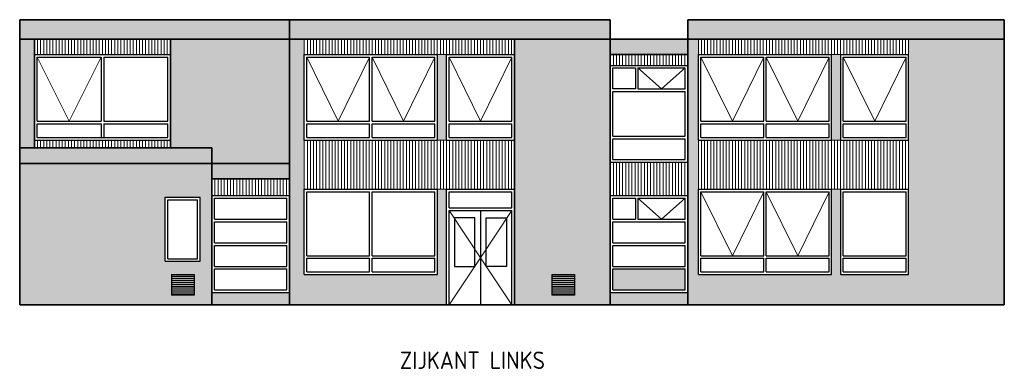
# Model space of a CAD drawing. Header units: millimetres. Extents: x 191 to 145850, y 32 to 50346.
# Tile 11 of 15: x 48909 to 74269, y 41345 to 50346. Entities that reach past the tile are written whole.
import ezdxf

# ---------------------------------------------------------------- set-up
doc = ezdxf.new("R2010")
doc.units = ezdxf.units.MM
for name, color, linetype, lineweight in [('Arceringen', 1, 'Continuous', 13), ('Buitenwand', 3, 'Continuous', 35), ('Gevelplaat', 7, 'Continuous', 13), ('Kozijn Bu', 5, 'Continuous', 25)]:
    doc.layers.add(name, color=color, linetype=linetype, lineweight=lineweight)
doc.styles.add('ISO', font='ISOCP3')

msp = doc.modelspace()

# ---------------------------------------------------------------- hatches: boundary and pattern name
at = {"layer": 'Arceringen'}
h = msp.add_hatch(dxfattribs=at)
h.set_pattern_fill('AR-BRSTD', color=256, style=0)
h.paths.add_polyline_path([(74268.6, 49846.3), (71804.8, 49846.3), (71804.8, 49446.3), (71804.6, 49446.3), (71804.6, 47246.3), (71804.8, 47246.3), (71804.8, 45985.3), (71804.6, 45985.3), (71804.6, 43785.3), (70054.6, 43785.3), (70054.6, 45985.3), (69821.6, 45985.3), (69821.6, 43785.3), (66388.6, 43785.3), (66388.6, 45985.3), (66388.6, 47246.3), (66388.6, 49446.3), (66388.6, 49846.3), (66118.6, 49846.3), (66118.6, 43005.3), (74268.6, 43005.3)])
h.paths.add_polyline_path([(66118.6, 43321.5), (64118.6, 43321.5), (64118.6, 43005.3), (66118.6, 43005.3)])
h.paths.add_polyline_path([(64118.6, 49846.3), (61654.8, 49846.3), (61654.8, 49446.3), (61654.6, 49446.3), (61654.6, 47246.3), (61654.8, 47246.3), (61654.8, 45985.3), (61654.6, 45985.3), (61654.6, 43005.3), (64118.6, 43005.3)])
h.paths.add_polyline_path([(63195.4, 43789.5), (63195.4, 43257.6), (62615.4, 43257.6), (62615.4, 43789.5)], flags=16)
h.paths.add_polyline_path([(59904.6, 45985.3), (59671.6, 45985.3), (59671.6, 43785.3), (56238.6, 43785.3), (56238.6, 45985.3), (56238.6, 47246.3), (56238.6, 49446.3), (56238.6, 49846.3), (55858.6, 49846.3), (55858.6, 43005.3), (59904.6, 43005.3)])
h.paths.add_polyline_path([(55858.6, 49846.3), (52788.8, 49846.3), (52788.8, 49446.3), (52788.6, 49446.3), (52788.6, 47246.3), (52788.8, 47246.3), (52788.8, 47045.3), (53858.6, 47045.3), (53858.6, 46645.3), (55858.6, 46645.3)])
h.paths.add_polyline_path([(49288.6, 49446.3), (49288.6, 49846.3), (48908.6, 49846.3), (48908.6, 47045.3), (49288.6, 47045.3), (49288.6, 47246.3)])
h.paths.add_polyline_path([(53858.6, 46645.3), (48908.6, 46645.3), (48908.6, 43005.3), (53858.6, 43005.3)])
h.paths.add_polyline_path([(52658.6, 45775.3), (53558.6, 45775.3), (53558.6, 44125.3), (52658.6, 44125.3)], flags=16)
h.paths.add_polyline_path([(52818.6, 43789.5), (53398.6, 43789.5), (53398.6, 43257.6), (52818.6, 43257.6)], flags=16)
h.paths.add_polyline_path([(55858.6, 43321.5), (53858.6, 43321.5), (53858.6, 43005.3), (55858.6, 43005.3)])
h.paths.add_polyline_path([(53491.6, 45708.3), (52725.6, 45708.3), (52725.6, 44192.3), (53491.6, 44192.3)], flags=0)
h.paths.add_polyline_path([(53491.6, 45708.3), (52725.6, 45708.3), (52725.6, 44192.3), (53491.6, 44192.3)], flags=0)
at = {"layer": 'Gevelplaat'}
h = msp.add_hatch(color=256, dxfattribs=at)
h.dxf.hatch_style = 1
h.paths.add_polyline_path([(55858.6, 50346.3), (48908.6, 50346.3), (48908.6, 49846.3), (55858.6, 49846.3)])
h = msp.add_hatch(color=256, dxfattribs=at)
h.paths.add_polyline_path([(64118.6, 50346.3), (55858.6, 50346.3), (55858.6, 49846.3), (64118.6, 49846.3)])
h.paths.add_polyline_path([(59904.6, 49446.3), (59671.6, 49446.3), (59671.6, 47246.3), (59904.6, 47246.3)])
h.paths.add_polyline_path([(59904.6, 45985.3), (59671.6, 45985.3), (59671.6, 43785.3), (59904.6, 43785.3)])
h = msp.add_hatch(color=256, dxfattribs=at)
h.paths.add_polyline_path([(74268.6, 50346.3), (66118.6, 50346.3), (66118.6, 49846.3), (74268.6, 49846.3)])
h.paths.add_polyline_path([(66118.6, 49846.3), (64118.6, 49846.3), (64118.6, 49446.3), (66118.6, 49446.3)])
h = msp.add_hatch(color=256, dxfattribs=at)
h.paths.add_polyline_path([(70054.6, 49446.3), (69821.6, 49446.3), (69821.6, 47246.3), (70054.6, 47246.3)])
h.paths.add_polyline_path([(70054.6, 45985.3), (69821.6, 45985.3), (69821.6, 43785.3), (70054.6, 43785.3)])
h = msp.add_hatch(color=256, dxfattribs=at)
h.dxf.hatch_style = 1
h.paths.add_polyline_path([(55858.6, 46645.3), (53858.6, 46645.3), (53858.6, 46245.3), (55858.6, 46245.3)])
h.paths.add_polyline_path([(53858.6, 47045.3), (48908.6, 47045.3), (48908.6, 46645.3), (53858.6, 46645.3)])
at = {"layer": 'Kozijn Bu'}
h = msp.add_hatch(color=256, dxfattribs=at)
h.dxf.hatch_style = 1
h.paths.add_polyline_path([(66051.6, 43928.5), (64185.6, 43928.5), (64185.6, 43388.5), (66051.6, 43388.5)])

# ---------------------------------------------------------------- linework, layer by layer
for p, q in [((52818.6, 43789.5), (53398.6, 43789.5)), ((52818.6, 43789.5), (52818.6, 43257.6)), ((52818.6, 43739.5), (53398.6, 43739.5)), ((52818.6, 43689.5), (53398.6, 43689.5)), ((52818.6, 43639.5), (53398.6, 43639.5)), ((53398.6, 43789.5), (53398.6, 43257.6)), ((62615.4, 43789.5), (63195.4, 43789.5)), ((62615.4, 43789.5), (62615.4, 43257.6)), ((62615.4, 43739.5), (63195.4, 43739.5)), ((62615.4, 43689.5), (63195.4, 43689.5)), ((62615.4, 43639.5), (63195.4, 43639.5)), ((63195.4, 43789.5), (63195.4, 43257.6)), ((52818.6, 43589.5), (53398.6, 43589.5)), ((52818.6, 43539.5), (53398.6, 43539.5)), ((52818.6, 43489.5), (53398.6, 43489.5)), ((52818.6, 43439.5), (53398.6, 43439.5)), ((52818.6, 43439.5), (53398.6, 43439.5)), ((52818.6, 43389.5), (53398.6, 43389.5)), ((62615.4, 43589.5), (63195.4, 43589.5)), ((62615.4, 43539.5), (63195.4, 43539.5)), ((62615.4, 43489.5), (63195.4, 43489.5)), ((62615.4, 43439.5), (63195.4, 43439.5)), ((62615.4, 43439.5), (63195.4, 43439.5)), ((62615.4, 43389.5), (63195.4, 43389.5)), ((52818.6, 43339.5), (53398.6, 43339.5)), ((52818.6, 43289.5), (53398.6, 43289.5)), ((53398.6, 43257.6), (52818.6, 43257.6)), ((62615.4, 43339.5), (63195.4, 43339.5)), ((62615.4, 43289.5), (63195.4, 43289.5)), ((63195.4, 43257.6), (62615.4, 43257.6))]:
    msp.add_line(p, q)
at = {"layer": 'Arceringen'}
for p, q in [((49355.6, 49379.3), (50180.4, 47730.8)), ((50180.4, 47730.8), (51005.1, 49379.3)), ((56305.6, 49379.3), (57113.6, 47730.8)), ((57113.6, 47730.8), (57921.6, 49379.3)), ((57988.6, 49379.3), (58796.6, 47730.8)), ((58796.6, 47730.8), (59604.6, 49379.3)), ((59971.6, 49379.3), (60779.6, 47730.8)), ((60779.6, 47730.8), (61587.6, 49379.3)), ((66455.6, 49379.3), (67263.6, 47730.8)), ((67263.6, 47730.8), (68071.6, 49379.3)), ((68138.6, 49379.3), (68946.6, 47730.8)), ((68946.6, 47730.8), (69754.6, 49379.3)), ((70121.6, 49379.3), (70929.6, 47730.8)), ((70929.6, 47730.8), (71737.6, 49379.3)), ((64833, 49103.8), (65442.3, 48563.8)), ((65442.3, 48563.8), (66051.6, 49103.8)), ((66455.6, 45918.3), (67263.6, 44269.8)), ((67263.6, 44269.8), (68071.6, 45918.3)), ((68138.6, 45918.3), (68946.6, 44269.8)), ((68946.6, 44269.8), (69754.6, 45918.3)), ((64833, 45749.5), (65442.3, 45209.5)), ((65442.3, 45209.5), (66051.6, 45749.5)), ((59971.6, 45433.8), (60779.6, 44219.5)), ((61587.6, 45433.8), (60779.6, 44219.5)), ((60779.6, 44219.5), (59971.6, 43005.3)), ((60779.6, 44219.5), (61587.6, 43005.3))]:
    msp.add_line(p, q, dxfattribs=at)
at = {"layer": 'Buitenwand'}
for p, q in [((48908.6, 47045.3), (48908.6, 50346.3)), ((55858.6, 50346.3), (48908.6, 50346.3)), ((55858.6, 50346.3), (64118.6, 50346.3)), ((55858.6, 43005.3), (55858.6, 50346.3)), ((64118.6, 43005.3), (64118.6, 50346.3)), ((66118.6, 43005.3), (66118.6, 50346.3)), ((66118.6, 50346.3), (74268.6, 50346.3)), ((74268.6, 43005.3), (74268.6, 50346.3)), ((55858.6, 49846.3), (48908.6, 49846.3)), ((49288.6, 47045.3), (49288.6, 49846.3)), ((52788.6, 47045.3), (52788.6, 49846.3)), ((55858.6, 49846.3), (74268.6, 49846.3)), ((61654.6, 43005.3), (61654.6, 49846.3)), ((64118.6, 49446.3), (66118.6, 49446.3)), ((48908.6, 43005.3), (48908.6, 47045.3)), ((48908.6, 47045.3), (53858.6, 47045.3)), ((53858.6, 43005.3), (53858.6, 47045.3)), ((48908.6, 46645.3), (55858.6, 46645.3)), ((53858.6, 46245.3), (55858.6, 46245.3)), ((48908.6, 43005.3), (74268.6, 43005.3))]:
    msp.add_line(p, q, dxfattribs=at)
at = {"layer": 'Gevelplaat'}
for p, q in [((49288.6, 49846.3), (49288.6, 49446.3)), ((49368.2, 49846.3), (49368.2, 49446.3)), ((49447.7, 49846.3), (49447.7, 49446.3)), ((49527.3, 49846.3), (49527.3, 49446.3)), ((49606.8, 49846.3), (49606.8, 49446.3)), ((49686.4, 49846.3), (49686.4, 49446.3)), ((49765.9, 49846.3), (49765.9, 49446.3)), ((49845.5, 49846.3), (49845.5, 49446.3)), ((49925, 49846.3), (49925, 49446.3)), ((50004.6, 49846.3), (50004.6, 49446.3)), ((50084.1, 49846.3), (50084.1, 49446.3)), ((50163.7, 49846.3), (50163.7, 49446.3)), ((50243.2, 49846.3), (50243.2, 49446.3)), ((50322.8, 49846.3), (50322.8, 49446.3)), ((50402.3, 49846.3), (50402.3, 49446.3)), ((50481.9, 49846.3), (50481.9, 49446.3)), ((50561.4, 49846.3), (50561.4, 49446.3)), ((50641, 49846.3), (50641, 49446.3)), ((50720.5, 49846.3), (50720.5, 49446.3)), ((50800.1, 49846.3), (50800.1, 49446.3)), ((50879.6, 49846.3), (50879.6, 49446.3)), ((50959.2, 49846.3), (50959.2, 49446.3)), ((51038.7, 49846.3), (51038.7, 49446.3)), ((51118.3, 49846.3), (51118.3, 49446.3)), ((51197.8, 49846.3), (51197.8, 49446.3)), ((51277.4, 49846.3), (51277.4, 49446.3)), ((51356.9, 49846.3), (51356.9, 49446.3)), ((51436.5, 49846.3), (51436.5, 49446.3)), ((51516, 49846.3), (51516, 49446.3)), ((51595.6, 49846.3), (51595.6, 49446.3)), ((51675.1, 49846.3), (51675.1, 49446.3)), ((51754.7, 49846.3), (51754.7, 49446.3)), ((51834.2, 49846.3), (51834.2, 49446.3)), ((51913.8, 49846.3), (51913.8, 49446.3)), ((51993.3, 49846.3), (51993.3, 49446.3)), ((52072.9, 49846.3), (52072.9, 49446.3)), ((52152.4, 49846.3), (52152.4, 49446.3)), ((52232, 49846.3), (52232, 49446.3)), ((52311.5, 49846.3), (52311.5, 49446.3)), ((52391.1, 49846.3), (52391.1, 49446.3)), ((52470.6, 49846.3), (52470.6, 49446.3)), ((52550.2, 49846.3), (52550.2, 49446.3)), ((52629.7, 49846.3), (52629.7, 49446.3)), ((52709.3, 49846.3), (52709.3, 49446.3)), ((52788.8, 49846.3), (52788.8, 49446.3)), ((56238.6, 49846.3), (56238.6, 49446.3)), ((56318.3, 49846.3), (56318.3, 49446.3)), ((56397.9, 49846.3), (56397.9, 49446.3)), ((56477.6, 49846.3), (56477.6, 49446.3)), ((56557.2, 49846.3), (56557.2, 49446.3)), ((56636.9, 49846.3), (56636.9, 49446.3)), ((56716.5, 49846.3), (56716.5, 49446.3)), ((56796.2, 49846.3), (56796.2, 49446.3)), ((56875.8, 49846.3), (56875.8, 49446.3)), ((56955.5, 49846.3), (56955.5, 49446.3)), ((57035.1, 49846.3), (57035.1, 49446.3)), ((57114.8, 49846.3), (57114.8, 49446.3)), ((57194.4, 49846.3), (57194.4, 49446.3)), ((57274.1, 49846.3), (57274.1, 49446.3)), ((57353.7, 49846.3), (57353.7, 49446.3)), ((57433.4, 49846.3), (57433.4, 49446.3)), ((57513, 49846.3), (57513, 49446.3)), ((57592.7, 49846.3), (57592.7, 49446.3)), ((57672.3, 49846.3), (57672.3, 49446.3)), ((57752, 49846.3), (57752, 49446.3)), ((57831.6, 49846.3), (57831.6, 49446.3)), ((57911.3, 49846.3), (57911.3, 49446.3)), ((57990.9, 49846.3), (57990.9, 49446.3)), ((58070.6, 49846.3), (58070.6, 49446.3)), ((58150.2, 49846.3), (58150.2, 49446.3)), ((58229.9, 49846.3), (58229.9, 49446.3)), ((58309.5, 49846.3), (58309.5, 49446.3)), ((58389.2, 49846.3), (58389.2, 49446.3)), ((58468.8, 49846.3), (58468.8, 49446.3)), ((58548.5, 49846.3), (58548.5, 49446.3)), ((58628.1, 49846.3), (58628.1, 49446.3)), ((58707.8, 49846.3), (58707.8, 49446.3)), ((58787.4, 49846.3), (58787.4, 49446.3)), ((58867.1, 49846.3), (58867.1, 49446.3)), ((58946.7, 49846.3), (58946.7, 49446.3)), ((59026.4, 49846.3), (59026.4, 49446.3)), ((59106, 49846.3), (59106, 49446.3)), ((59185.7, 49846.3), (59185.7, 49446.3)), ((59265.3, 49846.3), (59265.3, 49446.3)), ((59345, 49846.3), (59345, 49446.3)), ((59424.6, 49846.3), (59424.6, 49446.3)), ((59504.3, 49846.3), (59504.3, 49446.3)), ((59583.9, 49846.3), (59583.9, 49446.3)), ((59663.6, 49846.3), (59663.6, 49446.3)), ((59743.2, 49846.3), (59743.2, 49446.3)), ((59822.9, 49846.3), (59822.9, 49446.3)), ((59902.5, 49846.3), (59902.5, 49446.3)), ((59982.2, 49846.3), (59982.2, 49446.3)), ((60061.8, 49846.3), (60061.8, 49446.3)), ((60141.5, 49846.3), (60141.5, 49446.3)), ((60221.1, 49846.3), (60221.1, 49446.3)), ((60300.8, 49846.3), (60300.8, 49446.3)), ((60380.4, 49846.3), (60380.4, 49446.3)), ((60460.1, 49846.3), (60460.1, 49446.3)), ((60539.7, 49846.3), (60539.7, 49446.3)), ((60619.4, 49846.3), (60619.4, 49446.3)), ((60699, 49846.3), (60699, 49446.3)), ((60778.7, 49846.3), (60778.7, 49446.3)), ((60858.3, 49846.3), (60858.3, 49446.3)), ((60938, 49846.3), (60938, 49446.3)), ((61017.6, 49846.3), (61017.6, 49446.3)), ((61097.3, 49846.3), (61097.3, 49446.3)), ((61176.9, 49846.3), (61176.9, 49446.3)), ((61256.6, 49846.3), (61256.6, 49446.3)), ((61336.2, 49846.3), (61336.2, 49446.3)), ((61415.9, 49846.3), (61415.9, 49446.3)), ((61495.5, 49846.3), (61495.5, 49446.3)), ((61575.2, 49846.3), (61575.2, 49446.3)), ((61654.8, 49846.3), (61654.8, 49446.3)), ((66388.6, 49846.3), (66388.6, 49446.3)), ((66468.3, 49846.3), (66468.3, 49446.3)), ((66547.9, 49846.3), (66547.9, 49446.3)), ((66627.6, 49846.3), (66627.6, 49446.3)), ((66707.2, 49846.3), (66707.2, 49446.3)), ((66786.9, 49846.3), (66786.9, 49446.3)), ((66866.5, 49846.3), (66866.5, 49446.3)), ((66946.2, 49846.3), (66946.2, 49446.3)), ((67025.8, 49846.3), (67025.8, 49446.3)), ((67105.5, 49846.3), (67105.5, 49446.3)), ((67185.1, 49846.3), (67185.1, 49446.3)), ((67264.8, 49846.3), (67264.8, 49446.3)), ((67344.4, 49846.3), (67344.4, 49446.3)), ((67424.1, 49846.3), (67424.1, 49446.3)), ((67503.7, 49846.3), (67503.7, 49446.3)), ((67583.4, 49846.3), (67583.4, 49446.3)), ((67663, 49846.3), (67663, 49446.3)), ((67742.7, 49846.3), (67742.7, 49446.3)), ((67822.3, 49846.3), (67822.3, 49446.3)), ((67902, 49846.3), (67902, 49446.3)), ((67981.6, 49846.3), (67981.6, 49446.3)), ((68061.3, 49846.3), (68061.3, 49446.3)), ((68140.9, 49846.3), (68140.9, 49446.3)), ((68220.6, 49846.3), (68220.6, 49446.3)), ((68300.2, 49846.3), (68300.2, 49446.3)), ((68379.9, 49846.3), (68379.9, 49446.3)), ((68459.5, 49846.3), (68459.5, 49446.3)), ((68539.2, 49846.3), (68539.2, 49446.3)), ((68618.8, 49846.3), (68618.8, 49446.3)), ((68698.5, 49846.3), (68698.5, 49446.3)), ((68778.1, 49846.3), (68778.1, 49446.3)), ((68857.8, 49846.3), (68857.8, 49446.3)), ((68937.4, 49846.3), (68937.4, 49446.3)), ((69017.1, 49846.3), (69017.1, 49446.3)), ((69096.7, 49846.3), (69096.7, 49446.3)), ((69176.4, 49846.3), (69176.4, 49446.3)), ((69256, 49846.3), (69256, 49446.3)), ((69335.7, 49846.3), (69335.7, 49446.3)), ((69415.3, 49846.3), (69415.3, 49446.3)), ((69495, 49846.3), (69495, 49446.3)), ((69574.6, 49846.3), (69574.6, 49446.3)), ((69654.3, 49846.3), (69654.3, 49446.3)), ((69733.9, 49846.3), (69733.9, 49446.3)), ((69813.6, 49846.3), (69813.6, 49446.3)), ((69893.2, 49846.3), (69893.2, 49446.3)), ((69972.9, 49846.3), (69972.9, 49446.3)), ((70052.5, 49846.3), (70052.5, 49446.3)), ((70132.2, 49846.3), (70132.2, 49446.3)), ((70211.8, 49846.3), (70211.8, 49446.3)), ((70291.5, 49846.3), (70291.5, 49446.3)), ((70371.1, 49846.3), (70371.1, 49446.3)), ((70450.8, 49846.3), (70450.8, 49446.3)), ((70530.4, 49846.3), (70530.4, 49446.3)), ((70610.1, 49846.3), (70610.1, 49446.3)), ((70689.7, 49846.3), (70689.7, 49446.3)), ((70769.4, 49846.3), (70769.4, 49446.3)), ((70849, 49846.3), (70849, 49446.3)), ((70928.7, 49846.3), (70928.7, 49446.3)), ((71008.3, 49846.3), (71008.3, 49446.3)), ((71088, 49846.3), (71088, 49446.3)), ((71167.6, 49846.3), (71167.6, 49446.3)), ((71247.3, 49846.3), (71247.3, 49446.3)), ((71326.9, 49846.3), (71326.9, 49446.3)), ((71406.6, 49846.3), (71406.6, 49446.3)), ((71486.2, 49846.3), (71486.2, 49446.3)), ((71565.9, 49846.3), (71565.9, 49446.3)), ((71645.5, 49846.3), (71645.5, 49446.3)), ((71725.2, 49846.3), (71725.2, 49446.3)), ((71804.8, 49846.3), (71804.8, 49446.3)), ((49288.6, 49446.3), (52788.8, 49446.3)), ((56238.6, 49446.3), (61654.6, 49446.3)), ((64118.6, 49446.3), (64118.6, 49170.8)), ((64198.6, 49446.3), (64198.6, 49170.8)), ((64278.6, 49446.3), (64278.6, 49170.8)), ((64358.6, 49446.3), (64358.6, 49170.8)), ((64438.6, 49446.3), (64438.6, 49170.8)), ((64518.6, 49446.3), (64518.6, 49170.8)), ((64598.6, 49446.3), (64598.6, 49170.8)), ((64678.6, 49446.3), (64678.6, 49170.8)), ((64758.5, 49446.3), (64758.5, 49170.8)), ((64838.5, 49446.3), (64838.5, 49170.8)), ((64918.5, 49446.3), (64918.5, 49170.8)), ((64998.5, 49446.3), (64998.5, 49170.8)), ((65078.5, 49446.3), (65078.5, 49170.8)), ((65158.5, 49446.3), (65158.5, 49170.8)), ((65238.5, 49446.3), (65238.5, 49170.8)), ((65318.5, 49446.3), (65318.5, 49170.8)), ((65398.5, 49446.3), (65398.5, 49170.8)), ((65478.5, 49446.3), (65478.5, 49170.8)), ((65558.4, 49446.3), (65558.4, 49170.8)), ((65638.4, 49446.3), (65638.4, 49170.8)), ((65718.4, 49446.3), (65718.4, 49170.8)), ((65798.4, 49446.3), (65798.4, 49170.8)), ((65878.4, 49446.3), (65878.4, 49170.8)), ((65958.4, 49446.3), (65958.4, 49170.8)), ((66038.4, 49446.3), (66038.4, 49170.8)), ((66118.4, 49446.3), (66118.4, 49170.8)), ((66388.6, 49446.3), (71804.6, 49446.3)), ((49288.6, 47246.3), (49288.6, 47045.3)), ((49288.6, 47246.3), (52788.6, 47246.3)), ((49368.2, 47246.3), (49368.2, 47045.3)), ((49447.7, 47246.3), (49447.7, 47045.3)), ((49527.3, 47246.3), (49527.3, 47045.3)), ((49606.8, 47246.3), (49606.8, 47045.3)), ((49686.4, 47246.3), (49686.4, 47045.3)), ((49765.9, 47246.3), (49765.9, 47045.3)), ((49845.5, 47246.3), (49845.5, 47045.3)), ((49925, 47246.3), (49925, 47045.3)), ((50004.6, 47246.3), (50004.6, 47045.3)), ((50084.1, 47246.3), (50084.1, 47045.3)), ((50163.7, 47246.3), (50163.7, 47045.3)), ((50243.2, 47246.3), (50243.2, 47045.3)), ((50322.8, 47246.3), (50322.8, 47045.3)), ((50402.3, 47246.3), (50402.3, 47045.3)), ((50481.9, 47246.3), (50481.9, 47045.3)), ((50561.4, 47246.3), (50561.4, 47045.3)), ((50641, 47246.3), (50641, 47045.3)), ((50720.5, 47246.3), (50720.5, 47045.3)), ((50800.1, 47246.3), (50800.1, 47045.3)), ((50879.6, 47246.3), (50879.6, 47045.3)), ((50959.2, 47246.3), (50959.2, 47045.3)), ((51038.7, 47246.3), (51038.7, 47045.3)), ((51118.3, 47246.3), (51118.3, 47045.3)), ((51197.8, 47246.3), (51197.8, 47045.3)), ((51277.4, 47246.3), (51277.4, 47045.3)), ((51356.9, 47246.3), (51356.9, 47045.3)), ((51436.5, 47246.3), (51436.5, 47045.3)), ((51516, 47246.3), (51516, 47045.3)), ((51595.6, 47246.3), (51595.6, 47045.3)), ((51675.1, 47246.3), (51675.1, 47045.3)), ((51754.7, 47246.3), (51754.7, 47045.3)), ((51834.2, 47246.3), (51834.2, 47045.3)), ((51913.8, 47246.3), (51913.8, 47045.3)), ((51993.3, 47246.3), (51993.3, 47045.3)), ((52072.9, 47246.3), (52072.9, 47045.3)), ((52152.4, 47246.3), (52152.4, 47045.3)), ((52232, 47246.3), (52232, 47045.3)), ((52311.5, 47246.3), (52311.5, 47045.3)), ((52391.1, 47246.3), (52391.1, 47045.3)), ((52470.6, 47246.3), (52470.6, 47045.3)), ((52550.2, 47246.3), (52550.2, 47045.3)), ((52629.7, 47246.3), (52629.7, 47045.3)), ((52709.3, 47246.3), (52709.3, 47045.3)), ((52788.8, 47246.3), (52788.8, 47045.3)), ((56238.6, 47246.3), (61654.6, 47246.3)), ((56238.6, 47246.3), (56238.6, 45985.3)), ((56318.3, 47246.3), (56318.3, 45985.3)), ((56397.9, 47246.3), (56397.9, 45985.3)), ((56477.6, 47246.3), (56477.6, 45985.3)), ((56557.2, 47246.3), (56557.2, 45985.3)), ((56636.9, 47246.3), (56636.9, 45985.3)), ((56716.5, 47246.3), (56716.5, 45985.3)), ((56796.2, 47246.3), (56796.2, 45985.3)), ((56875.8, 47246.3), (56875.8, 45985.3)), ((56955.5, 47246.3), (56955.5, 45985.3)), ((57035.1, 47246.3), (57035.1, 45985.3)), ((57114.8, 47246.3), (57114.8, 45985.3)), ((57194.4, 47246.3), (57194.4, 45985.3)), ((57274.1, 47246.3), (57274.1, 45985.3)), ((57353.7, 47246.3), (57353.7, 45985.3)), ((57433.4, 47246.3), (57433.4, 45985.3)), ((57513, 47246.3), (57513, 45985.3)), ((57592.7, 47246.3), (57592.7, 45985.3)), ((57672.3, 47246.3), (57672.3, 45985.3)), ((57752, 47246.3), (57752, 45985.3)), ((57831.6, 47246.3), (57831.6, 45985.3)), ((57911.3, 47246.3), (57911.3, 45985.3)), ((57990.9, 47246.3), (57990.9, 45985.3)), ((58070.6, 47246.3), (58070.6, 45985.3)), ((58150.2, 47246.3), (58150.2, 45985.3)), ((58229.9, 47246.3), (58229.9, 45985.3)), ((58309.5, 47246.3), (58309.5, 45985.3)), ((58389.2, 47246.3), (58389.2, 45985.3)), ((58468.8, 47246.3), (58468.8, 45985.3)), ((58548.5, 47246.3), (58548.5, 45985.3)), ((58628.1, 47246.3), (58628.1, 45985.3)), ((58707.8, 47246.3), (58707.8, 45985.3)), ((58787.4, 47246.3), (58787.4, 45985.3)), ((58867.1, 47246.3), (58867.1, 45985.3)), ((58946.7, 47246.3), (58946.7, 45985.3)), ((59026.4, 47246.3), (59026.4, 45985.3)), ((59106, 47246.3), (59106, 45985.3)), ((59185.7, 47246.3), (59185.7, 45985.3)), ((59265.3, 47246.3), (59265.3, 45985.3)), ((59345, 47246.3), (59345, 45985.3)), ((59424.6, 47246.3), (59424.6, 45985.3)), ((59504.3, 47246.3), (59504.3, 45985.3)), ((59583.9, 47246.3), (59583.9, 45985.3)), ((59663.6, 47246.3), (59663.6, 45985.3)), ((59743.2, 47246.3), (59743.2, 45985.3)), ((59822.9, 47246.3), (59822.9, 45985.3)), ((59902.5, 47246.3), (59902.5, 45985.3)), ((59982.2, 47246.3), (59982.2, 45985.3)), ((60061.8, 47246.3), (60061.8, 45985.3)), ((60141.5, 47246.3), (60141.5, 45985.3)), ((60221.1, 47246.3), (60221.1, 45985.3)), ((60300.8, 47246.3), (60300.8, 45985.3)), ((60380.4, 47246.3), (60380.4, 45985.3)), ((60460.1, 47246.3), (60460.1, 45985.3)), ((60539.7, 47246.3), (60539.7, 45985.3)), ((60619.4, 47246.3), (60619.4, 45985.3)), ((60699, 47246.3), (60699, 45985.3)), ((60778.7, 47246.3), (60778.7, 45985.3)), ((60858.3, 47246.3), (60858.3, 45985.3)), ((60938, 47246.3), (60938, 45985.3)), ((61017.6, 47246.3), (61017.6, 45985.3)), ((61097.3, 47246.3), (61097.3, 45985.3)), ((61176.9, 47246.3), (61176.9, 45985.3)), ((61256.6, 47246.3), (61256.6, 45985.3)), ((61336.2, 47246.3), (61336.2, 45985.3)), ((61415.9, 47246.3), (61415.9, 45985.3)), ((61495.5, 47246.3), (61495.5, 45985.3)), ((61575.2, 47246.3), (61575.2, 45985.3)), ((61654.8, 47246.3), (61654.8, 45985.3)), ((66388.6, 47246.3), (71804.6, 47246.3)), ((66388.6, 47246.3), (66388.6, 45985.3)), ((66468.3, 47246.3), (66468.3, 45985.3)), ((66547.9, 47246.3), (66547.9, 45985.3)), ((66627.6, 47246.3), (66627.6, 45985.3)), ((66707.2, 47246.3), (66707.2, 45985.3)), ((66786.9, 47246.3), (66786.9, 45985.3)), ((66866.5, 47246.3), (66866.5, 45985.3)), ((66946.2, 47246.3), (66946.2, 45985.3)), ((67025.8, 47246.3), (67025.8, 45985.3)), ((67105.5, 47246.3), (67105.5, 45985.3)), ((67185.1, 47246.3), (67185.1, 45985.3)), ((67264.8, 47246.3), (67264.8, 45985.3)), ((67344.4, 47246.3), (67344.4, 45985.3)), ((67424.1, 47246.3), (67424.1, 45985.3)), ((67503.7, 47246.3), (67503.7, 45985.3)), ((67583.4, 47246.3), (67583.4, 45985.3)), ((67663, 47246.3), (67663, 45985.3)), ((67742.7, 47246.3), (67742.7, 45985.3)), ((67822.3, 47246.3), (67822.3, 45985.3)), ((67902, 47246.3), (67902, 45985.3)), ((67981.6, 47246.3), (67981.6, 45985.3)), ((68061.3, 47246.3), (68061.3, 45985.3)), ((68140.9, 47246.3), (68140.9, 45985.3)), ((68220.6, 47246.3), (68220.6, 45985.3)), ((68300.2, 47246.3), (68300.2, 45985.3)), ((68379.9, 47246.3), (68379.9, 45985.3)), ((68459.5, 47246.3), (68459.5, 45985.3)), ((68539.2, 47246.3), (68539.2, 45985.3)), ((68618.8, 47246.3), (68618.8, 45985.3)), ((68698.5, 47246.3), (68698.5, 45985.3)), ((68778.1, 47246.3), (68778.1, 45985.3)), ((68857.8, 47246.3), (68857.8, 45985.3)), ((68937.4, 47246.3), (68937.4, 45985.3)), ((69017.1, 47246.3), (69017.1, 45985.3)), ((69096.7, 47246.3), (69096.7, 45985.3)), ((69176.4, 47246.3), (69176.4, 45985.3)), ((69256, 47246.3), (69256, 45985.3)), ((69335.7, 47246.3), (69335.7, 45985.3)), ((69415.3, 47246.3), (69415.3, 45985.3)), ((69495, 47246.3), (69495, 45985.3)), ((69574.6, 47246.3), (69574.6, 45985.3)), ((69654.3, 47246.3), (69654.3, 45985.3)), ((69733.9, 47246.3), (69733.9, 45985.3)), ((69813.6, 47246.3), (69813.6, 45985.3)), ((69893.2, 47246.3), (69893.2, 45985.3)), ((69972.9, 47246.3), (69972.9, 45985.3)), ((70052.5, 47246.3), (70052.5, 45985.3)), ((70132.2, 47246.3), (70132.2, 45985.3)), ((70211.8, 47246.3), (70211.8, 45985.3)), ((70291.5, 47246.3), (70291.5, 45985.3)), ((70371.1, 47246.3), (70371.1, 45985.3)), ((70450.8, 47246.3), (70450.8, 45985.3)), ((70530.4, 47246.3), (70530.4, 45985.3)), ((70610.1, 47246.3), (70610.1, 45985.3)), ((70689.7, 47246.3), (70689.7, 45985.3)), ((70769.4, 47246.3), (70769.4, 45985.3)), ((70849, 47246.3), (70849, 45985.3)), ((70928.7, 47246.3), (70928.7, 45985.3)), ((71008.3, 47246.3), (71008.3, 45985.3)), ((71088, 47246.3), (71088, 45985.3)), ((71167.6, 47246.3), (71167.6, 45985.3)), ((71247.3, 47246.3), (71247.3, 45985.3)), ((71326.9, 47246.3), (71326.9, 45985.3)), ((71406.6, 47246.3), (71406.6, 45985.3)), ((71486.2, 47246.3), (71486.2, 45985.3)), ((71565.9, 47246.3), (71565.9, 45985.3)), ((71645.5, 47246.3), (71645.5, 45985.3)), ((71725.2, 47246.3), (71725.2, 45985.3)), ((71804.8, 47246.3), (71804.8, 45985.3)), ((64118.6, 46675.8), (64118.6, 45816.5)), ((64198.6, 46675.8), (64198.6, 45816.5)), ((64278.6, 46675.8), (64278.6, 45816.5)), ((64358.6, 46675.8), (64358.6, 45816.5)), ((64438.6, 46675.8), (64438.6, 45816.5)), ((64518.6, 46675.8), (64518.6, 45816.5)), ((64598.6, 46675.8), (64598.6, 45816.5)), ((64678.6, 46675.8), (64678.6, 45816.5)), ((64758.5, 46675.8), (64758.5, 45816.5)), ((64838.5, 46675.8), (64838.5, 45816.5)), ((64918.5, 46675.8), (64918.5, 45816.5)), ((64998.5, 46675.8), (64998.5, 45816.5)), ((65078.5, 46675.8), (65078.5, 45816.5)), ((65158.5, 46675.8), (65158.5, 45816.5)), ((65238.5, 46675.8), (65238.5, 45816.5)), ((65318.5, 46675.8), (65318.5, 45816.5)), ((65398.5, 46675.8), (65398.5, 45816.5)), ((65478.5, 46675.8), (65478.5, 45816.5)), ((65558.4, 46675.8), (65558.4, 45816.5)), ((65638.4, 46675.8), (65638.4, 45816.5)), ((65718.4, 46675.8), (65718.4, 45816.5)), ((65798.4, 46675.8), (65798.4, 45816.5)), ((65878.4, 46675.8), (65878.4, 45816.5)), ((65958.4, 46675.8), (65958.4, 45816.5)), ((66038.4, 46675.8), (66038.4, 45816.5)), ((66118.4, 46675.8), (66118.4, 45816.5)), ((53858.6, 46245.3), (53858.6, 45816.5)), ((53938.6, 46245.3), (53938.6, 45816.5)), ((54018.6, 46245.3), (54018.6, 45816.5)), ((54098.6, 46245.3), (54098.6, 45816.5)), ((54178.6, 46245.3), (54178.6, 45816.5)), ((54258.6, 46245.3), (54258.6, 45816.5)), ((54338.6, 46245.3), (54338.6, 45816.5)), ((54418.6, 46245.3), (54418.6, 45816.5)), ((54498.5, 46245.3), (54498.5, 45816.5)), ((54578.5, 46245.3), (54578.5, 45816.5)), ((54658.5, 46245.3), (54658.5, 45816.5)), ((54738.5, 46245.3), (54738.5, 45816.5)), ((54818.5, 46245.3), (54818.5, 45816.5)), ((54898.5, 46245.3), (54898.5, 45816.5)), ((54978.5, 46245.3), (54978.5, 45816.5)), ((55058.5, 46245.3), (55058.5, 45816.5)), ((55138.5, 46245.3), (55138.5, 45816.5)), ((55218.5, 46245.3), (55218.5, 45816.5)), ((55298.4, 46245.3), (55298.4, 45816.5)), ((55378.4, 46245.3), (55378.4, 45816.5)), ((55458.4, 46245.3), (55458.4, 45816.5)), ((55538.4, 46245.3), (55538.4, 45816.5)), ((55618.4, 46245.3), (55618.4, 45816.5)), ((55698.4, 46245.3), (55698.4, 45816.5)), ((55778.4, 46245.3), (55778.4, 45816.5)), ((55858.4, 46245.3), (55858.4, 45816.5)), ((56238.6, 45985.3), (61654.6, 45985.3)), ((66388.6, 45985.3), (71804.6, 45985.3))]:
    msp.add_line(p, q, dxfattribs=at)
at = {"layer": 'Kozijn Bu'}
for p, q in [((49288.6, 47246.3), (49288.6, 49446.3)), ((49288.6, 49446.3), (52788.6, 49446.3)), ((49355.6, 47730.8), (49355.6, 49379.3)), ((49355.6, 49379.3), (51005.1, 49379.3)), ((51005.1, 49379.3), (51005.1, 47730.8)), ((51072.1, 49379.3), (52721.6, 49379.3)), ((51072.1, 49379.3), (51072.1, 47730.8)), ((52721.6, 47730.8), (52721.6, 49379.3)), ((52788.6, 47246.3), (52788.6, 49446.3)), ((56238.6, 47246.3), (56238.6, 49446.3)), ((56238.6, 49446.3), (59671.6, 49446.3)), ((56305.6, 47730.8), (56305.6, 49379.3)), ((56305.6, 49379.3), (57921.6, 49379.3)), ((57921.6, 47730.8), (57921.6, 49379.3)), ((57988.6, 47730.8), (57988.6, 49379.3)), ((57988.6, 49379.3), (59604.6, 49379.3)), ((59604.6, 47730.8), (59604.6, 49379.3)), ((59671.6, 47246.3), (59671.6, 49446.3)), ((59671.6, 47730.8), (59671.6, 49379.3)), ((59904.6, 49446.3), (61654.6, 49446.3)), ((59904.6, 47246.3), (59904.6, 49446.3)), ((59971.6, 47730.8), (59971.6, 49379.3)), ((59971.6, 49379.3), (61587.6, 49379.3)), ((61587.6, 47730.8), (61587.6, 49379.3)), ((61654.6, 47246.3), (61654.6, 49446.3)), ((61654.6, 47730.8), (61654.6, 49379.3)), ((66388.6, 47246.3), (66388.6, 49446.3)), ((66388.6, 49446.3), (69821.6, 49446.3)), ((66455.6, 47730.8), (66455.6, 49379.3)), ((66455.6, 49379.3), (68071.6, 49379.3)), ((68071.6, 47730.8), (68071.6, 49379.3)), ((68138.6, 47730.8), (68138.6, 49379.3)), ((68138.6, 49379.3), (69754.6, 49379.3)), ((69754.6, 47730.8), (69754.6, 49379.3)), ((69821.6, 47246.3), (69821.6, 49446.3)), ((69821.6, 47730.8), (69821.6, 49379.3)), ((70054.6, 47246.3), (70054.6, 49446.3)), ((70054.6, 49446.3), (71804.6, 49446.3)), ((70121.6, 47730.8), (70121.6, 49379.3)), ((70121.6, 49379.3), (71737.6, 49379.3)), ((71737.6, 47730.8), (71737.6, 49379.3)), ((71804.6, 47246.3), (71804.6, 49446.3)), ((71804.6, 47730.8), (71804.6, 49379.3)), ((64118.6, 49170.8), (66118.6, 49170.8)), ((64118.6, 46675.8), (64118.6, 49170.8)), ((64185.6, 48563.8), (64185.6, 49103.8)), ((64185.6, 49103.8), (64766, 49103.8)), ((64766, 49103.8), (64766, 48563.8)), ((64833, 49103.8), (66051.6, 49103.8)), ((64833, 49103.8), (64833, 48563.8)), ((66051.6, 48563.8), (66051.6, 49103.8)), ((66118.6, 46675.8), (66118.6, 49170.8)), ((64766, 48563.8), (64185.6, 48563.8)), ((64185.6, 48496.8), (66051.6, 48496.8)), ((64185.6, 47349.8), (64185.6, 48496.8)), ((64833, 48563.8), (66051.6, 48563.8)), ((66051.6, 47349.8), (66051.6, 48496.8)), ((49355.6, 47730.8), (51005.1, 47730.8)), ((51072.1, 47730.8), (52721.6, 47730.8)), ((56305.6, 47730.8), (57921.6, 47730.8)), ((57988.6, 47730.8), (59604.6, 47730.8)), ((59971.6, 47730.8), (61587.6, 47730.8)), ((66455.6, 47730.8), (68071.6, 47730.8)), ((68138.6, 47730.8), (69754.6, 47730.8)), ((70121.6, 47730.8), (71737.6, 47730.8)), ((49355.6, 47313.3), (49355.6, 47663.8)), ((49355.6, 47663.8), (51005.1, 47663.8)), ((51005.1, 47663.8), (51005.1, 47313.3)), ((51072.1, 47663.8), (52721.6, 47663.8)), ((51072.1, 47663.8), (51072.1, 47313.3)), ((52721.6, 47313.3), (52721.6, 47663.8)), ((56305.6, 47313.3), (56305.6, 47663.8)), ((56305.6, 47663.8), (57921.6, 47663.8)), ((57921.6, 47313.3), (57921.6, 47663.8)), ((57988.6, 47313.3), (57988.6, 47663.8)), ((57988.6, 47663.8), (59604.6, 47663.8)), ((59604.6, 47313.3), (59604.6, 47663.8)), ((59671.6, 47313.3), (59671.6, 47663.8)), ((59971.6, 47313.3), (59971.6, 47663.8)), ((59971.6, 47663.8), (61587.6, 47663.8)), ((61587.6, 47313.3), (61587.6, 47663.8)), ((61654.6, 47313.3), (61654.6, 47663.8)), ((66455.6, 47313.3), (66455.6, 47663.8)), ((66455.6, 47663.8), (68071.6, 47663.8)), ((68071.6, 47313.3), (68071.6, 47663.8)), ((68138.6, 47313.3), (68138.6, 47663.8)), ((68138.6, 47663.8), (69754.6, 47663.8)), ((69754.6, 47313.3), (69754.6, 47663.8)), ((69821.6, 47313.3), (69821.6, 47663.8)), ((70121.6, 47313.3), (70121.6, 47663.8)), ((70121.6, 47663.8), (71737.6, 47663.8)), ((71737.6, 47313.3), (71737.6, 47663.8)), ((71804.6, 47313.3), (71804.6, 47663.8)), ((49288.6, 47246.3), (52788.6, 47246.3)), ((49355.6, 47313.3), (52721.6, 47313.3)), ((56238.6, 47246.3), (59671.6, 47246.3)), ((56305.6, 47313.3), (57921.6, 47313.3)), ((57988.6, 47313.3), (59604.6, 47313.3)), ((59904.6, 47246.3), (61654.6, 47246.3)), ((59971.6, 47313.3), (61587.6, 47313.3)), ((64185.6, 47349.8), (66051.6, 47349.8)), ((64185.6, 47282.8), (66051.6, 47282.8)), ((64185.6, 46742.8), (64185.6, 47282.8)), ((66051.6, 46742.8), (66051.6, 47282.8)), ((66388.6, 47246.3), (69821.6, 47246.3)), ((66455.6, 47313.3), (68071.6, 47313.3)), ((68138.6, 47313.3), (69754.6, 47313.3)), ((70054.6, 47246.3), (71804.6, 47246.3)), ((70121.6, 47313.3), (71737.6, 47313.3)), ((64118.6, 46675.8), (66118.6, 46675.8)), ((64118.6, 46675.8), (66118.6, 46675.8)), ((64185.6, 46742.8), (66051.6, 46742.8)), ((56238.6, 43785.3), (56238.6, 45985.3)), ((56238.6, 45985.3), (59671.6, 45985.3)), ((56305.6, 44269.8), (56305.6, 45918.3)), ((56305.6, 45918.3), (57921.6, 45918.3)), ((57921.6, 44269.8), (57921.6, 45918.3)), ((57988.6, 44269.8), (57988.6, 45918.3)), ((57988.6, 45918.3), (59604.6, 45918.3)), ((59604.6, 44269.8), (59604.6, 45918.3)), ((59671.6, 43785.3), (59671.6, 45985.3)), ((59671.6, 44269.8), (59671.6, 45918.3)), ((59904.6, 43005.3), (59904.6, 45985.3)), ((59904.6, 45985.3), (61654.6, 45985.3)), ((59971.6, 45918.3), (61587.6, 45918.3)), ((59971.6, 45500.8), (59971.6, 45918.3)), ((61587.6, 45500.8), (61587.6, 45918.3)), ((61654.6, 43005.3), (61654.6, 45985.3)), ((66388.6, 43785.3), (66388.6, 45985.3)), ((66388.6, 45985.3), (69821.6, 45985.3)), ((66455.6, 44269.8), (66455.6, 45918.3)), ((66455.6, 45918.3), (68071.6, 45918.3)), ((68071.6, 44269.8), (68071.6, 45918.3)), ((68138.6, 44269.8), (68138.6, 45918.3)), ((68138.6, 45918.3), (69754.6, 45918.3)), ((69754.6, 44269.8), (69754.6, 45918.3)), ((69821.6, 43785.3), (69821.6, 45985.3)), ((69821.6, 44269.8), (69821.6, 45918.3)), ((70054.6, 43785.3), (70054.6, 45985.3)), ((70054.6, 45985.3), (71804.6, 45985.3)), ((70121.6, 44269.8), (70121.6, 45918.3)), ((70121.6, 45918.3), (71737.6, 45918.3)), ((71737.6, 44269.8), (71737.6, 45918.3)), ((71804.6, 43785.3), (71804.6, 45985.3)), ((71804.6, 44269.8), (71804.6, 45918.3)), ((52658.6, 45775.3), (53558.6, 45775.3)), ((52658.6, 44125.3), (52658.6, 45775.3)), ((52725.6, 44192.3), (52725.6, 45708.3)), ((52725.6, 45708.3), (53491.6, 45708.3)), ((53491.6, 44192.3), (53491.6, 45708.3)), ((53558.6, 44125.3), (53558.6, 45775.3)), ((53858.6, 45816.5), (55858.6, 45816.5)), ((53858.6, 43321.5), (53858.6, 45816.5)), ((53925.6, 45749.5), (55791.6, 45749.5)), ((53925.6, 45209.5), (53925.6, 45749.5)), ((55791.6, 45209.5), (55791.6, 45749.5)), ((55858.6, 43321.5), (55858.6, 45816.5)), ((64118.6, 45816.5), (66118.6, 45816.5)), ((64118.6, 43321.5), (64118.6, 45816.5)), ((64185.6, 45749.5), (64766, 45749.5)), ((64185.6, 45209.5), (64185.6, 45749.5)), ((64766, 45749.5), (64766, 45209.5)), ((64833, 45749.5), (64833, 45209.5)), ((64833, 45749.5), (66051.6, 45749.5)), ((66051.6, 45209.5), (66051.6, 45749.5)), ((66118.6, 43321.5), (66118.6, 45816.5)), ((59971.6, 45500.8), (61587.6, 45500.8)), ((59971.6, 43005.3), (59971.6, 45433.8)), ((59971.6, 45433.8), (61587.6, 45433.8)), ((60779.6, 45433.8), (60779.6, 43005.3)), ((61587.6, 43005.3), (61587.6, 45433.8)), ((53925.6, 45209.5), (55791.6, 45209.5)), ((53925.6, 45142.5), (55791.6, 45142.5)), ((53925.6, 44602.5), (53925.6, 45142.5)), ((55791.6, 44602.5), (55791.6, 45142.5)), ((64185.6, 45209.5), (64766, 45209.5)), ((64185.6, 45142.5), (66051.6, 45142.5)), ((64185.6, 44602.5), (64185.6, 45142.5)), ((64833, 45209.5), (66051.6, 45209.5)), ((66051.6, 44602.5), (66051.6, 45142.5)), ((53925.6, 44602.5), (55791.6, 44602.5)), ((53925.6, 44535.5), (55791.6, 44535.5)), ((53925.6, 43995.5), (53925.6, 44535.5)), ((55791.6, 43995.5), (55791.6, 44535.5)), ((64185.6, 44602.5), (66051.6, 44602.5)), ((64185.6, 44535.5), (66051.6, 44535.5)), ((64185.6, 43995.5), (64185.6, 44535.5)), ((66051.6, 43995.5), (66051.6, 44535.5)), ((52725.6, 44192.3), (53491.6, 44192.3)), ((56305.6, 44269.8), (57921.6, 44269.8)), ((56305.6, 43852.3), (56305.6, 44202.8)), ((56305.6, 44202.8), (57921.6, 44202.8)), ((57921.6, 43852.3), (57921.6, 44202.8)), ((57988.6, 44269.8), (59604.6, 44269.8)), ((57988.6, 43852.3), (57988.6, 44202.8)), ((57988.6, 44202.8), (59604.6, 44202.8)), ((59604.6, 43852.3), (59604.6, 44202.8)), ((59671.6, 43852.3), (59671.6, 44202.8)), ((66455.6, 44269.8), (68071.6, 44269.8)), ((66455.6, 43852.3), (66455.6, 44202.8)), ((66455.6, 44202.8), (68071.6, 44202.8)), ((68071.6, 43852.3), (68071.6, 44202.8)), ((68138.6, 44269.8), (69754.6, 44269.8)), ((68138.6, 43852.3), (68138.6, 44202.8)), ((68138.6, 44202.8), (69754.6, 44202.8)), ((69754.6, 43852.3), (69754.6, 44202.8)), ((69821.6, 43852.3), (69821.6, 44202.8)), ((70121.6, 44269.8), (71737.6, 44269.8)), ((70121.6, 43852.3), (70121.6, 44202.8)), ((70121.6, 44202.8), (71737.6, 44202.8)), ((71737.6, 43852.3), (71737.6, 44202.8)), ((71804.6, 43852.3), (71804.6, 44202.8)), ((52658.6, 44125.3), (53558.6, 44125.3)), ((53925.6, 43995.5), (55791.6, 43995.5)), ((53925.6, 43928.5), (55791.6, 43928.5)), ((53925.6, 43388.5), (53925.6, 43928.5)), ((55791.6, 43388.5), (55791.6, 43928.5)), ((64185.6, 43995.5), (66051.6, 43995.5)), ((64185.6, 43928.5), (66051.6, 43928.5)), ((64185.6, 43388.5), (64185.6, 43928.5)), ((66051.6, 43388.5), (66051.6, 43928.5)), ((56238.6, 43785.3), (59671.6, 43785.3)), ((56305.6, 43852.3), (57921.6, 43852.3)), ((57988.6, 43852.3), (59604.6, 43852.3)), ((66388.6, 43785.3), (69821.6, 43785.3)), ((66455.6, 43852.3), (68071.6, 43852.3)), ((68138.6, 43852.3), (69754.6, 43852.3)), ((70054.6, 43785.3), (71804.6, 43785.3)), ((70121.6, 43852.3), (71737.6, 43852.3)), ((53925.6, 43388.5), (55791.6, 43388.5)), ((64185.6, 43388.5), (66051.6, 43388.5)), ((53858.6, 43321.5), (55858.6, 43321.5)), ((64118.6, 43321.5), (66118.6, 43321.5))]:
    msp.add_line(p, q, dxfattribs=at)
for points in [[(60111.4, 43996), (60635.1, 43996), (60635.1, 45246.9), (60111.4, 45246.9)], [(61447.8, 43996), (60924.1, 43996), (60924.1, 45246.9), (61447.8, 45246.9)]]:
    msp.add_lwpolyline(points, close=True, dxfattribs=at)

# ---------------------------------------------------------------- texts
at = {"style": 'ISO'}
msp.add_text('ZIJKANT LINKS', height=450, dxfattribs=at).set_placement((58700.8, 41353.4))

doc.saveas('drawing.dxf')
